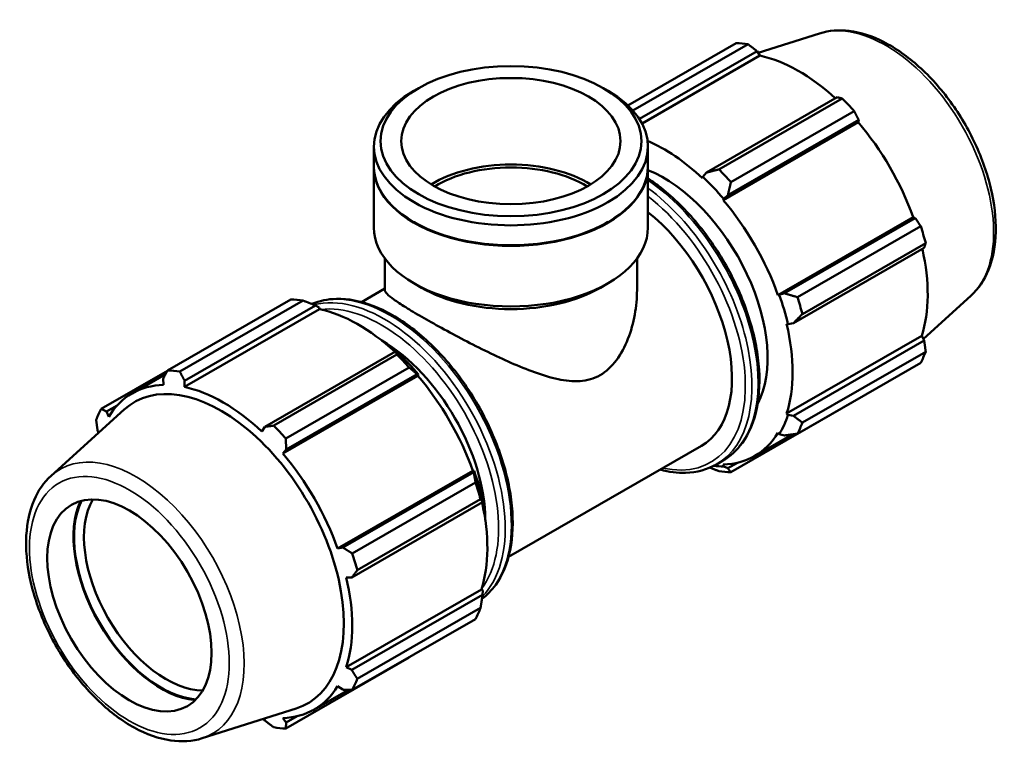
# Model space of a CAD drawing. Header units: millimetres. Extents: x 0 to 1354, y -203 to 1103.
# Tile 8 of 9: x 973 to 1354, y 535 to 818. Entities that reach past the tile are written whole.
import ezdxf

# ---------------------------------------------------------------- set-up
doc = ezdxf.new("R2010")
doc.units = ezdxf.units.MM
doc.layers.add('Visible (ISO)', color=7, linetype='Continuous', lineweight=50)
doc.layers.add('Visible Narrow (ISO)', color=7, linetype='Continuous', lineweight=35)

msp = doc.modelspace()

# ---------------------------------------------------------------- linework, layer by layer
at = {"layer": 'Visible (ISO)'}
for p, q in [((1282.562, 812.623), (1258.761, 805.05)), ((1208.306, 784.71), (1250.195, 808.832)), ((1254.886, 808.378), (1210.272, 782.686)), ((1212.745, 779.444), (1258.352, 805.707)), ((1258.352, 805.707), (1259.423, 803.988)), ((1213.769, 777.698), (1259.423, 803.988)), ((1127.125, 791.371), (1125.317, 790.322)), ((1198.862, 791.371), (1200.67, 790.322)), ((1289.379, 787.84), (1238.696, 758.654)), ((1243.529, 759.922), (1291.28, 787.42)), ((1295.971, 782.472), (1248.22, 754.974)), ((1245.185, 748.047), (1297.529, 778.19)), ((1247.004, 749.89), (1297.687, 779.077)), ((1297.687, 779.077), (1297.529, 778.19)), ((1109.915, 761.064), (1109.915, 768.792)), ((1216.072, 761.064), (1216.072, 768.792)), ((1109.915, 737.355), (1109.915, 760.819)), ((1216.072, 737.355), (1216.072, 760.819)), ((1237.298, 757.036), (1237.137, 756.536)), ((1238.696, 758.654), (1237.298, 757.036)), ((1245.185, 748.047), (1245.433, 748.455)), ((1245.433, 748.455), (1247.004, 749.89)), ((1266.439, 711.234), (1318.783, 741.377)), ((1319.627, 741.076), (1268.944, 711.89)), ((1318.783, 741.377), (1319.627, 741.076)), ((1125.53, 739.411), (1125.317, 739.534)), ((1200.457, 739.411), (1200.67, 739.534)), ((1273.954, 710.401), (1321.705, 737.899)), ((1272.385, 700.302), (1323.068, 729.489)), ((1323.648, 731.356), (1275.898, 703.858)), ((1114.161, 713.116), (1114.161, 725.376)), ((1211.826, 713.116), (1211.826, 725.376)), ((1105.148, 708.504), (1114.161, 713.694)), ((1128.331, 714.076), (1125.317, 715.825)), ((1197.656, 714.076), (1200.67, 715.825)), ((1030.016, 682.04), (1077.767, 709.538)), ((1266.916, 711.246), (1266.439, 711.234)), ((1268.944, 711.89), (1266.916, 711.246)), ((1341.141, 710.899), (1322.751, 694.211)), ((1082.458, 709.083), (1034.708, 681.585)), ((1088.851, 705.762), (1036.506, 675.619)), ((1036.608, 678.014), (1087.291, 707.2)), ((1087.291, 707.2), (1088.689, 706.448)), ((1088.689, 706.448), (1088.851, 705.762)), ((1269.773, 700.008), (1270.285, 699.9)), ((1270.285, 699.9), (1272.385, 700.302)), ((1269.773, 665.256), (1322.117, 695.399)), ((1322.117, 695.399), (1323.068, 693.616)), ((1323.068, 693.616), (1272.385, 664.429)), ((1118.318, 689.333), (1067.636, 660.147)), ((1071.101, 660.628), (1118.852, 688.125)), ((1119.07, 688.953), (1118.318, 689.333)), ((1275.898, 661.78), (1323.648, 689.278)), ((1123.543, 683.177), (1075.793, 655.679)), ((1321.705, 684.973), (1273.954, 657.475)), ((1029.927, 681.874), (1004.282, 667.106)), ((1016.264, 673.105), (1029.232, 680.573)), ((1126.957, 679.964), (1074.613, 649.821)), ((1075.944, 651.383), (1126.627, 680.569)), ((1126.627, 680.569), (1127.205, 680.372)), ((1127.205, 680.372), (1126.957, 679.964)), ((1028.3, 678.819), (1028.458, 676.399)), ((1036.506, 675.619), (1036.608, 678.014)), ((1006.361, 666.087), (1010.5, 668.471)), ((1248.22, 642.541), (1295.971, 670.039)), ((984.846, 641.18), (1013.118, 666.836)), ((1007.204, 664.065), (1006.361, 666.087)), ((1270.285, 664.774), (1269.773, 665.256)), ((1272.385, 664.429), (1270.285, 664.774)), ((1067.636, 660.147), (1066.564, 658.31)), ((1002.919, 658.463), (1003.236, 657.868)), ((1257.379, 648.831), (1271.907, 657.197)), ((1266.439, 657.87), (1266.916, 657.309)), ((1266.916, 657.309), (1268.944, 656.805)), ((1162.038, 609.713), (1236.759, 652.743)), ((1074.613, 649.821), (1075.944, 651.383)), ((1242.583, 645.572), (1244.964, 646.943)), ((1245.433, 644.842), (1245.185, 645.536)), ((1247.004, 644.073), (1245.433, 644.842)), ((1250.76, 646.236), (1247.004, 644.073)), ((1148.211, 643.151), (1095.867, 613.008)), ((1148.566, 642.569), (1097.883, 613.383)), ((1148.211, 643.151), (1148.688, 643.163)), ((1148.688, 643.163), (1148.566, 642.569)), ((1101.527, 611.107), (1149.277, 638.604)), ((1101.325, 601.795), (1152.007, 630.981)), ((1151.221, 632.061), (1103.47, 604.563)), ((1152.007, 630.981), (1152.057, 631.817)), ((1097.883, 613.383), (1095.867, 613.008)), ((1099.2, 601.782), (1101.325, 601.795)), ((1151.545, 597.173), (1099.2, 567.03)), ((1152.007, 595.108), (1101.325, 565.922)), ((1151.545, 597.173), (1152.057, 596.691)), ((1152.057, 596.691), (1152.007, 595.108)), ((1103.47, 562.486), (1151.221, 589.983)), ((1149.277, 585.678), (1101.527, 558.18)), ((1075.793, 543.246), (1123.543, 570.744)), ((1101.325, 565.922), (1099.2, 567.03)), ((1086.807, 550.605), (1100.042, 558.226)), ((1095.867, 559.644), (1097.883, 558.298)), ((1043.425, 539.456), (1079.806, 551.031)), ((1067.226, 547.028), (1067.636, 546.371)), ((1075.944, 545.566), (1074.613, 547.31)), ((1080.187, 548.009), (1075.944, 545.566))]:
    msp.add_line(p, q, dxfattribs=at)
for centre, major_axis, ratio, start_param, end_param in [((1273.083, 739.436), (-37.926, 65.86), 0.5780931, 5.8451561, 5.9396837), ((1274.452, 740.224), (35.272, -61.25), 0.5780931, 2.0696433, 2.6635608), ((1162.994, 768.792), (-53.079, 0), 0.5758617, 5.5016397, 10.2063236), ((1273.083, 739.436), (37.926, -65.86), 0.5780931, 1.9181653, 2.0126929), ((1274.452, 740.224), (35.272, -61.25), 0.5780931, 1.2672974, 1.8781627), ((1222.108, 710.081), (-35.272, 61.25), 0.5780931, 5.1942882, 5.6235132), ((1162.994, 760.819), (-53.079, 0), 0.5758617, 6.2791733, 9.42879), ((1162.994, 761.064), (-53.079, 0), 0.5758617, 0, 3.1415927), ((1162.994, 737.355), (-42.463, 0), 0.5758617, 3.8967319, 5.5280461), ((1162.994, 737.355), (-40.5, 0), 0.5758617, 3.8949189, 5.529859), ((1222.108, 710.081), (28.445, -49.395), 0.5780931, 0.3468653, 2.5084358), ((1225.332, 711.938), (-37.926, 65.86), 0.5780931, 5.059758, 5.1542856), ((1222.108, 710.081), (35.651, -61.909), 0.5780931, 1.8781627, 2.0526956), ((1222.108, 710.081), (-35.272, 61.25), 0.5780931, 4.4088901, 5.0197553), ((1208.314, 702.138), (28.445, -49.395), 0.5780931, 0, 2.1644395), ((1162.994, 737.355), (-53.079, 0), 0.5758617, 0, 3.1415927), ((1162.994, 760.819), (52.779, 0), 0.5758617, 3.9231383, 5.5016397), ((1273.083, 739.436), (37.926, -65.86), 0.5780931, 1.1327672, 1.2272947), ((1274.452, 740.224), (35.272, -61.25), 0.5780931, 0.4818993, 1.0759774), ((1162.994, 733.884), (48.832, 0), 0.5758617, 3.9231383, 5.5016397), ((1100.655, 640.141), (-37.926, 65.86), 0.5780931, 5.8451561, 5.9396837), ((1222.108, 710.081), (35.651, -61.909), 0.5780931, 1.0927645, 1.2672974), ((1225.332, 711.938), (-37.926, 65.86), 0.5780931, 4.2743598, 4.3688874), ((1103.88, 641.998), (35.272, -61.25), 0.5780931, 2.0696433, 2.6635608), ((1222.108, 710.081), (-35.272, 61.25), 0.5780931, 3.6234919, 4.2343571), ((1112.747, 647.104), (28.445, -49.395), 0.5780931, 0.7900115, 2.3515811), ((1100.655, 640.141), (37.926, -65.86), 0.5780931, 1.9181653, 2.0126929), ((1103.88, 641.998), (-35.651, 61.909), 0.5780931, 5.0197553, 5.1942882), ((1273.083, 739.436), (37.926, -65.86), 0.5780931, 0.347369, 0.4418966), ((1052.904, 612.643), (-37.926, 65.86), 0.5780931, 5.8451561, 5.9396837), ((1103.88, 641.998), (35.272, -61.25), 0.5780931, 1.2672974, 1.8781627), ((1051.535, 611.855), (-35.272, 61.25), 0.5780931, 5.9796864, 6.5905516), ((1050.677, 611.36), (-33.607, 58.36), 0.5780931, 3.0163426, 6.4084354), ((1051.535, 611.855), (-35.272, 61.25), 0.5780931, 5.1942882, 5.8051535), ((1052.904, 612.643), (-37.926, 65.86), 0.5780931, 0.347369, 0.4418966), ((1222.108, 710.081), (35.651, -61.909), 0.5780931, 0.3073663, 0.4818993), ((1052.904, 612.643), (37.926, -65.86), 0.5780931, 1.9181653, 2.0126929), ((1225.332, 711.938), (37.926, -65.86), 0.5780931, 0.347369, 0.4418966), ((1222.108, 710.081), (35.272, -61.25), 0.5780931, 5.9796864, 6.5905516), ((1051.535, 611.855), (-35.272, 61.25), 0.5780931, 4.4088901, 5.0197553), ((1222.108, 710.081), (35.651, -61.909), 0.5780931, 5.8936145, 5.9796864), ((1103.88, 641.998), (-35.651, 61.909), 0.5780931, 4.2343571, 4.4088901), ((1225.332, 711.938), (37.926, -65.86), 0.5780931, 5.8451561, 5.9396837), ((1100.655, 640.141), (37.926, -65.86), 0.5780931, 1.1327672, 1.2272947), ((1027.524, 598.027), (23.989, -41.658), 0.5780931, 3.5277496, 5.8970283), ((1027.524, 598.027), (-23.804, 41.336), 0.5780931, 0.3729985, 2.7685941), ((1029.433, 599.127), (22.456, -38.996), 0.5780931, 3.4625693, 5.9622087), ((1103.88, 641.998), (35.272, -61.25), 0.5780931, 0.4818993, 1.0759774), ((1052.904, 612.643), (37.926, -65.86), 0.5780931, 1.1327672, 1.2272947), ((1051.535, 611.855), (-35.272, 61.25), 0.5780931, 3.6234919, 4.2343571), ((1100.655, 640.141), (37.926, -65.86), 0.5780931, 0.347369, 0.4418966), ((1052.904, 612.643), (37.926, -65.86), 0.5780931, 0.347369, 0.4418966), ((1051.535, 611.855), (35.272, -61.25), 0.5780931, 5.9796864, 6.5905516), ((1052.904, 612.643), (37.926, -65.86), 0.5780931, 5.8451561, 5.9396837)]:
    msp.add_ellipse(centre, major_axis=major_axis, ratio=ratio, start_param=start_param, end_param=end_param, dxfattribs=at)
for centre, major_axis, ratio in [((1162.994, 770.875), (50.531, 0), 0.5758617), ((1162.994, 770.875), (42.463, 0), 0.5758617), ((1015.208, 590.935), (22.456, -38.996), 0.5780931)]:
    msp.add_ellipse(centre, major_axis=major_axis, ratio=ratio, dxfattribs=at)
for points, knots in [([(1282.562, 812.623), (1286.147, 813.763), (1290.043, 814.051), (1298.414, 813.026), (1302.918, 811.551), (1312.048, 806.914), (1316.673, 803.661), (1325.432, 795.778), (1329.564, 791.148), (1336.933, 781.007), (1340.174, 775.504), (1345.473, 764.141), (1347.53, 758.284), (1350.248, 746.741), (1350.902, 741.057), (1350.653, 730.4), (1349.747, 725.421), (1346.411, 717.071), (1344.107, 713.59), (1341.141, 710.899)], [5.6249709, 5.6249709, 5.6249709, 5.6249709, 5.9094322, 5.9094322, 6.2244301, 6.2244301, 6.5565106, 6.5565106, 6.8885853, 6.8885853, 7.2187842, 7.2187842, 7.5488799, 7.5488799, 7.8807131, 7.8807131, 8.213243, 8.213243, 8.5160634, 8.5160634, 8.5160634, 8.5160634]), ([(1216.072, 756.413), (1217.464, 755.501), (1218.849, 754.521), (1225.196, 749.695), (1230.017, 745.066), (1238.876, 734.597), (1242.914, 728.762), (1249.814, 716.468), (1252.676, 710.012), (1256.941, 697.111), (1258.341, 690.667), (1259.519, 678.419), (1259.293, 672.616), (1257.188, 662.259), (1255.312, 657.695), (1250.553, 651.055), (1247.953, 648.665), (1244.964, 646.943)], [6.3517938, 6.3517938, 6.3517938, 6.3517938, 6.4413718, 6.4413718, 6.7658641, 6.7658641, 7.0895874, 7.0895874, 7.4130077, 7.4130077, 7.736808, 7.736808, 8.0613675, 8.0613675, 8.3844964, 8.3844964, 8.6413135, 8.6413135, 8.6413135, 8.6413135]), ([(1085.899, 707.751), (1088.808, 708.992), (1092.002, 709.658), (1099.867, 709.86), (1104.671, 708.938), (1114.58, 705.145), (1119.693, 702.215), (1129.628, 694.661), (1134.45, 690.032), (1143.309, 679.563), (1147.346, 673.728), (1154.246, 661.434), (1157.108, 654.979), (1161.373, 642.077), (1162.773, 635.634), (1163.951, 623.385), (1163.726, 617.583), (1161.62, 607.225), (1159.744, 602.661), (1155.563, 596.827), (1153.775, 594.981), (1151.765, 593.473)], [5.5688667, 5.5688667, 5.5688667, 5.5688667, 5.803482, 5.803482, 6.1177325, 6.1177325, 6.4413718, 6.4413718, 6.7658641, 6.7658641, 7.0895874, 7.0895874, 7.4130077, 7.4130077, 7.736808, 7.736808, 8.0613675, 8.0613675, 8.3844964, 8.3844964, 8.5709321, 8.5709321, 8.5709321, 8.5709321]), ([(1114.161, 713.116), (1114.161, 712.726), (1114.419, 712.249), (1115.561, 711.049), (1116.446, 710.325), (1118.862, 708.599), (1120.397, 707.595), (1124.043, 705.338), (1126.155, 704.085), (1130.773, 701.426), (1133.355, 699.976), (1138.888, 696.947), (1141.837, 695.368), (1147.878, 692.224), (1150.975, 690.656), (1157.095, 687.674), (1160.118, 686.261), (1166.018, 683.664), (1169.11, 682.391), (1175.24, 680.187), (1178.278, 679.254), (1184.171, 678.013), (1187.028, 677.703), (1192.488, 678.088), (1195.095, 678.793), (1197.523, 680.191)], [20.2025901, 20.2025901, 20.2025901, 20.2025901, 21.1822358, 21.1822358, 22.1618816, 22.1618816, 23.1415273, 23.1415273, 24.1211731, 24.1211731, 25.1008188, 25.1008188, 26.0804646, 26.0804646, 27.0601103, 27.0601103, 28.0397561, 28.0397561, 29.0702081, 29.0702081, 30.1006601, 30.1006601, 31.1311121, 31.1311121, 32.1615641, 32.1615641, 32.1615641, 32.1615641]), ([(1197.523, 680.191), (1199.952, 681.59), (1202.049, 683.594), (1205.627, 688.414), (1207.11, 691.223), (1209.481, 697.223), (1210.368, 700.416), (1211.542, 706.825), (1211.826, 710.043), (1211.826, 713.116)], [0, 0, 0, 0, 1.030452, 1.030452, 2.060904, 2.060904, 3.091356, 3.091356, 4.121808, 4.121808, 4.121808, 4.121808]), ([(1242.583, 645.572), (1239.047, 643.536), (1234.976, 642.446), (1227.483, 642.254), (1224.196, 642.677), (1220.839, 643.575)], [2.3581282, 2.3581282, 2.3581282, 2.3581282, 2.66188935, 2.66188935, 2.88102372, 2.88102372, 2.88102372, 2.88102372]), ([(984.846, 641.18), (982.061, 638.652), (979.857, 635.426), (976.541, 627.671), (975.556, 623.036), (974.984, 612.812), (975.476, 607.179), (977.898, 595.646), (979.829, 589.749), (984.9, 578.285), (988.034, 572.72), (995.202, 562.433), (999.235, 557.714), (1007.854, 549.569), (1012.441, 546.151), (1021.785, 541.017), (1026.545, 539.301), (1035.442, 537.996), (1039.609, 538.242), (1043.425, 539.456)], [0.9087145, 0.9087145, 0.9087145, 0.9087145, 1.1931758, 1.1931758, 1.5081737, 1.5081737, 1.8402542, 1.8402542, 2.1723289, 2.1723289, 2.5025279, 2.5025279, 2.8326235, 2.8326235, 3.1644567, 3.1644567, 3.4969866, 3.4969866, 3.799807, 3.799807, 3.799807, 3.799807])]:
    msp.add_open_spline(points, degree=3, knots=knots, dxfattribs=at)
for points, weights in [([(1258.352, 805.707), (1256.662, 807.02), (1254.886, 808.378)], [1.00171492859, 1.00126586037, 1]), ([(1291.28, 787.42), (1290.318, 787.639), (1289.379, 787.84)], [1, 1.00126586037, 1.00171492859]), ([(1297.687, 779.077), (1296.854, 780.744), (1295.971, 782.472)], [1.00171492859, 1.00126586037, 1]), ([(1243.529, 759.922), (1241.042, 759.263), (1238.696, 758.654)], [1.01647939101, 1.01169690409, 1.00611492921]), ([(1247.004, 749.89), (1247.579, 752.368), (1248.22, 754.974)], [1.00611492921, 1.01169690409, 1.01647939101]), ([(1321.705, 737.899), (1320.652, 739.524), (1319.627, 741.076)], [1, 1.00126586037, 1.00171492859]), ([(1323.068, 729.489), (1323.36, 730.408), (1323.648, 731.356)], [1.00171492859, 1.00126586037, 1]), ([(1273.954, 710.401), (1271.377, 711.149), (1268.944, 711.89)], [1.01647939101, 1.01169690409, 1.00611492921]), ([(1082.458, 709.083), (1084.945, 708.134), (1087.291, 707.2)], [1.01647939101, 1.01169690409, 1.00611492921]), ([(1272.385, 700.302), (1274.085, 702.032), (1275.898, 703.858)], [1.00611492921, 1.01169690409, 1.01647939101]), ([(1323.648, 689.278), (1323.36, 691.495), (1323.068, 693.616)], [1, 1.00126586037, 1.00171492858]), ([(1118.318, 689.333), (1118.601, 688.754), (1118.852, 688.125)], [1.00611492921, 1.01169690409, 1.01647939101]), ([(1123.543, 683.177), (1125.137, 681.859), (1126.627, 680.569)], [1.01647939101, 1.01169690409, 1.00611492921]), ([(1028.3, 678.819), (1029.133, 680.392), (1030.016, 682.04)], [1.00171492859, 1.00126586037, 1]), ([(1034.708, 681.585), (1035.67, 679.759), (1036.608, 678.014)], [1, 1.00126586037, 1.00171492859]), ([(1295.971, 670.039), (1296.016, 670.122), (1296.06, 670.205)], [1, 1.00006380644, 1.00012553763]), ([(1004.282, 667.106), (1005.335, 666.582), (1006.361, 666.087)], [1, 1.00126586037, 1.00171492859]), ([(1275.898, 661.78), (1274.085, 663.12), (1272.385, 664.429)], [1.01647939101, 1.01169690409, 1.00611492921]), ([(1002.919, 658.463), (1002.627, 660.583), (1002.339, 662.801)], [1.00171492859, 1.00126586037, 1]), ([(1067.636, 660.147), (1069.325, 660.378), (1071.101, 660.628)], [1.00171492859, 1.00126586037, 1]), ([(1268.944, 656.805), (1271.377, 657.121), (1273.954, 657.475)], [1.00611492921, 1.01169690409, 1.01647939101]), ([(1075.793, 655.679), (1075.862, 653.483), (1075.944, 651.383)], [1, 1.00126586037, 1.00171492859]), ([(1148.566, 642.569), (1148.936, 640.639), (1149.277, 638.604)], [1.00611492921, 1.01169690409, 1.01647939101]), ([(1240.088, 644.328), (1241.773, 643.665), (1243.529, 642.996)], [1.00931772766, 1.01309835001, 1.01647939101]), ([(1248.22, 642.541), (1247.579, 643.311), (1247.004, 644.073)], [1.01647939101, 1.01169690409, 1.00611492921]), ([(1151.221, 632.061), (1151.643, 631.522), (1152.007, 630.981)], [1.01647939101, 1.01169690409, 1.00611492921]), ([(1097.883, 613.383), (1099.66, 612.264), (1101.527, 611.107)], [1.00171492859, 1.00126586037, 1]), ([(1103.47, 604.563), (1102.368, 603.147), (1101.325, 601.795)], [1, 1.00126586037, 1.00171492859]), ([(1152.007, 595.108), (1151.643, 592.61), (1151.221, 589.983)], [1.00611492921, 1.01169690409, 1.01647939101]), ([(1123.704, 570.951), (1123.624, 570.848), (1123.543, 570.744)], [1.0159924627, 1.0162369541, 1.01647939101]), ([(1101.325, 565.922), (1102.368, 564.235), (1103.47, 562.486)], [1.00171492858, 1.00126586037, 1]), ([(1101.527, 558.18), (1099.66, 558.236), (1097.883, 558.298)], [1, 1.00126586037, 1.00171492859]), ([(1071.101, 543.701), (1069.325, 545.059), (1067.636, 546.371)], [1, 1.00126586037, 1.00171492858]), ([(1075.944, 545.566), (1075.862, 544.425), (1075.793, 543.246)], [1.00171492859, 1.00126586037, 1])]:
    msp.add_rational_spline(points, weights, degree=2, dxfattribs=at)
at = {"layer": 'Visible Narrow (ISO)'}
for centre, major_axis, start_param, end_param in [((1308.15, 759.629), (-29.521, 51.263), 3.2668427, 6.1579352), ((1211.968, 704.242), (32.996, -57.298), 0, 2.2702248), ((1209.587, 702.871), (32.996, -57.298), 0, 2.2189718), ((1208.314, 702.138), (32.098, -55.739), 5.8014538, 8.4699008), ((1116.4, 649.208), (-32.996, 57.298), 3.2159875, 6.2100993), ((1114.019, 647.837), (32.996, -57.298), 0.1608039, 2.9822585), ((1112.747, 647.104), (-32.098, 55.739), 3.3834357, 6.0413423), ((1017.838, 592.45), (-29.521, 51.263), 3.0163426, 6.4084354)]:
    msp.add_ellipse(centre, major_axis=major_axis, ratio=0.5780931, start_param=start_param, end_param=end_param, dxfattribs=at)
msp.add_ellipse((1015.208, 590.935), major_axis=(27.309, -47.423), ratio=0.5780931, dxfattribs=at)

doc.saveas('drawing.dxf')
